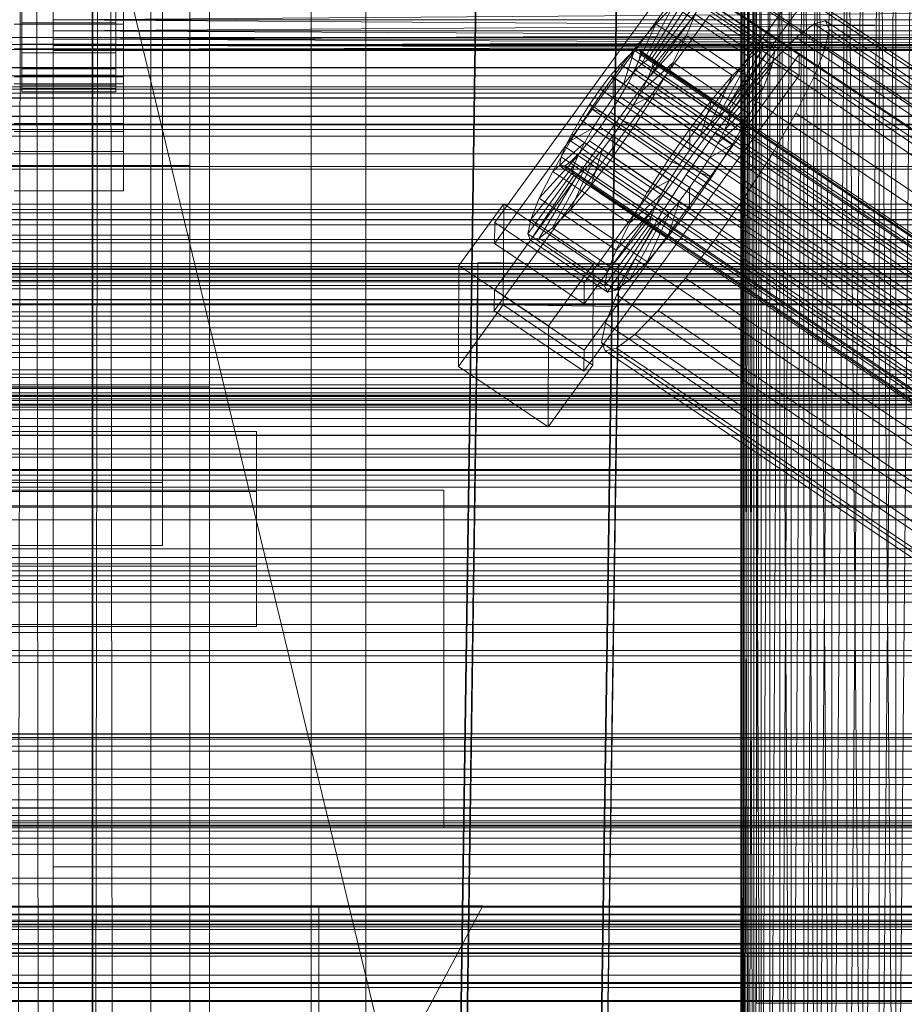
# Model space of a CAD drawing. Header units: millimetres. Extents: x -2233 to 61924, y -68080 to 6847.
# Tile 171 of 256: x -434 to -321, y -33990 to -33864. Entities that reach past the tile are written whole.
import ezdxf

# ---------------------------------------------------------------- set-up
doc = ezdxf.new("R2010")
doc.units = ezdxf.units.MM
for name, color, linetype, lineweight in [('COTAS_O', 1, 'Continuous', 0), ('frontal_briquetadora', 7, 'Continuous', 0), ('frontal_C01', 7, 'Continuous', 0), ('frontal_C02', 7, 'Continuous', 0), ('frontal_C03', 7, 'Continuous', 0), ('frontal_dosificador', 7, 'Continuous', 0), ('frontal_secador', 7, 'Continuous', 0)]:
    doc.layers.add(name, color=color, linetype=linetype, lineweight=lineweight)
doc.dimstyles.new('R19_100', dxfattribs={"dimtxt": 250, "dimasz": 150, "dimexe": 150, "dimexo": 80, "dimgap": 100, "dimtad": 1, "dimtih": 1, "dimtoh": 1, "dimdsep": 46, "dimcen": 0.09, "dimadec": 0, "dimazin": 0, "dimtfac": 1, "dimtdec": 4, "dimtofl": 0, "dimtmove": 0, "dimatfit": 3, "dimfxl": 1, "dimtolj": 1, "dimtzin": 0, "dimarcsym": 0})

# ---------------------------------------------------------------- blocks, each defined once
blk = doc.blocks.new('DIM_R28_52')
at = {"layer": 'COTAS_O'}
for p, q in [((-1725, -33700), (-1575, -33655)), ((1725, -33700), (1575, -33655)), ((-1725, -34400), (-1725, -33700)), ((-1725, -33700), (1725, -33700)), ((-1725, -33700), (-1575, -33745)), ((1725, -33700), (1575, -33745)), ((1725, -34400), (1725, -33700))]:
    blk.add_line(p, q, dxfattribs=at)
blk.add_text('3450 O', height=250, dxfattribs=at).set_placement((0, -33600))
blk = doc.blocks.new('DIM_R28_55')
at = {"layer": 'COTAS_O'}
for p, q in [((-650, -33700), (50, -33700)), ((50, -33700), (5, -33850)), ((50, -34900), (50, -33700)), ((50, -33700), (95, -33850)), ((50, -34900), (5, -34750)), ((50, -34900), (95, -34750)), ((-650, -34900), (50, -34900))]:
    blk.add_line(p, q, dxfattribs=at)
blk.add_text('1200 O', height=250, rotation=90, dxfattribs=at).set_placement((-50, -34300))
blk = doc.blocks.new('DIM_R28_56')
at = {"layer": 'COTAS_O'}
for p, q in [((-650, -34200), (-500, -34155)), ((650, -34200), (500, -34155)), ((-650, -34900), (-650, -34200)), ((-650, -34200), (650, -34200)), ((-650, -34200), (-500, -34245)), ((650, -34200), (500, -34245)), ((650, -34900), (650, -34200))]:
    blk.add_line(p, q, dxfattribs=at)
blk.add_text('1300 O', height=250, dxfattribs=at).set_placement((0, -34100))

msp = doc.modelspace()

# ---------------------------------------------------------------- linework, layer by layer
at = {"layer": 'frontal_briquetadora'}
for p, q in [((-340, -33818), (-340, -33990)), ((-430, -33820), (-430, -34060)), ((-430, -34260), (-430, -33820)), ((-430, -34680), (-430, -33820)), ((-430, -33820), (-223.45, -34680)), ((-341.894, -33820), (-342, -34060)), ((-342, -33820), (-342, -34060)), ((-342, -33820), (-341.894, -34060)), ((-341.577, -33820), (-341.894, -34060)), ((-341.894, -33820), (-341.894, -34060)), ((-341.894, -33820), (-341.577, -34060)), ((-341.053, -33820), (-341.577, -34060)), ((-341.577, -33820), (-341.577, -34060)), ((-341.577, -33820), (-341.053, -34060)), ((-340.325, -33820), (-341.053, -34060)), ((-341.053, -33820), (-341.053, -34060)), ((-341.053, -33820), (-340.325, -34060)), ((-339.402, -33820), (-340.325, -34060)), ((-340.325, -33820), (-340.325, -34060)), ((-340.325, -33820), (-339.402, -34060)), ((-338.292, -33820), (-339.402, -34060)), ((-339.402, -33820), (-339.402, -34060)), ((-337.006, -33820), (-338.292, -34060)), ((-338.292, -33820), (-338.292, -34060)), ((-335.556, -33820), (-337.006, -34060)), ((-337.006, -33820), (-337.006, -34060)), ((-337.006, -33820), (-335.556, -34060)), ((-333.957, -33820), (-335.556, -34060)), ((-335.556, -33820), (-335.556, -34060)), ((-332.223, -33820), (-333.957, -34060)), ((-333.957, -34060), (-333.957, -33820)), ((-333.957, -33820), (-332.223, -34060)), ((-330.371, -33820), (-332.223, -34060)), ((-332.223, -34060), (-332.223, -33820)), ((-332.223, -33820), (-330.371, -34060)), ((-328.419, -33820), (-330.371, -34060)), ((-330.371, -34060), (-330.371, -33820)), ((-326.386, -33820), (-328.419, -34060)), ((-328.419, -34060), (-328.419, -33820)), ((-328.419, -33820), (-326.386, -34060)), ((-324.292, -33820), (-326.386, -34060)), ((-326.386, -34060), (-326.386, -33820)), ((-322.156, -33820), (-324.292, -34060)), ((-324.292, -34060), (-324.292, -33820)), ((-324.292, -33820), (-322.156, -34060)), ((-320, -33820), (-322.156, -34060)), ((-322.156, -34060), (-322.156, -33820)), ((-430, -33853.384), (-430, -34060)), ((-430, -33854.202), (-430, -33872.05)), ((-430, -34060), (-430, -33855.985)), ((-430, -33858.384), (-430, -34060)), ((-430, -33860.559), (-430, -34060)), ((-210, -33862.488), (-430, -33864.153)), ((-430, -33864.153), (-430, -33862.488)), ((-430, -33862.488), (-430, -34060)), ((-210, -33864.153), (-430, -33864.153)), ((-210, -33864.153), (-430, -33865.538)), ((-430, -33865.538), (-430, -33864.153)), ((-210, -33865.538), (-430, -33864.153)), ((-430, -33864.153), (-430, -34060)), ((-210, -33865.538), (-430, -33865.538)), ((-210, -33865.538), (-430, -33866.629)), ((-430, -33866.629), (-430, -33865.538)), ((-210, -33866.629), (-430, -33865.538)), ((-430, -33865.538), (-430, -34060)), ((-210, -33866.629), (-430, -33866.629)), ((-210, -33866.629), (-430, -33867.416)), ((-430, -33867.416), (-430, -33866.629)), ((-210, -33867.416), (-430, -33866.629)), ((-430, -33866.629), (-430, -34060)), ((-210, -33867.416), (-430, -33867.416)), ((-210, -33867.416), (-430, -33867.891)), ((-430, -33867.891), (-430, -33867.416)), ((-210, -33867.891), (-430, -33867.416)), ((-430, -33867.416), (-430, -34060)), ((-210, -33867.891), (-430, -33867.891)), ((-210, -33867.891), (-430, -33868.05)), ((-430, -33868.05), (-430, -33867.891)), ((-210, -33868.05), (-430, -33867.891)), ((-430, -33867.891), (-430, -34060)), ((-210, -33868.05), (-430, -33868.05)), ((-430, -33868.05), (-430, -34060)), ((-430, -33872.05), (-430, -33887.376)), ((-430, -33887.376), (-430, -33899.136)), ((-430, -33899.136), (-430, -33906.528)), ((-430, -33906.528), (-430, -33909.05)), ((-338.019, -33990), (-340, -33990)), ((-332.47, -33990), (-338.019, -33990)), ((-324.45, -33990), (-332.47, -33990)), ((-315.55, -33990), (-324.45, -33990))]:
    msp.add_line(p, q, dxfattribs=at)
at = {"layer": 'frontal_C01'}
for p, q in [((-417.5, -33407.996), (-417.5, -34010.796)), ((-417.5, -34036.976), (-417.5, -33434.177)), ((-410, -33676.273), (-410, -33999.812)), ((-410, -34047.96), (-410, -33724.422)), ((-410, -33725.366), (-410, -34048.905)), ((-412.5, -33740.581), (-412.5, -34019.842)), ((-412.5, -34027.93), (-412.5, -33748.67)), ((-410, -34087.423), (-410, -33763.885)), ((-416, -33835.2), (-416, -33923.341)), ((-416, -33931.429), (-416, -33843.289)), ((-373.501, -33890.064), (-345.969, -33852.21)), ((-345.981, -33854.906), (-373.513, -33892.761)), ((-373.539, -33898.692), (-346.008, -33860.838)), ((-334.501, -33859.946), (-362.033, -33897.801)), ((-353.378, -33869.079), (-347.835, -33860.764)), ((-347.835, -33860.764), (-338.005, -33867.395)), ((-346.008, -33860.838), (-334.539, -33868.574)), ((-353.892, -33869.203), (-348.918, -33861.025)), ((-353.205, -33869.465), (-347.47, -33861.579)), ((-348.918, -33861.025), (-339.088, -33867.656)), ((-347.47, -33861.579), (-337.64, -33868.21)), ((-362.045, -33900.497), (-334.513, -33862.643)), ((-354.71, -33869.828), (-350.645, -33862.346)), ((-353.384, -33870.335), (-347.847, -33863.416)), ((-350.645, -33862.346), (-352.899, -33864.635)), ((-350.645, -33862.346), (-340.816, -33868.977)), ((-348.941, -33866.148), (-347.847, -33863.416)), ((-347.847, -33863.416), (-338.017, -33870.047)), ((-346.02, -33863.534), (-373.551, -33901.388)), ((-355.777, -33870.913), (-352.899, -33864.635)), ((-352.899, -33864.635), (-355.525, -33867.737)), ((-352.899, -33864.635), (-343.069, -33871.266)), ((-334.551, -33871.27), (-346.02, -33863.534)), ((-332.629, -33864.633), (-334.938, -33866.398)), ((-331.181, -33864.284), (-332.629, -33864.633)), ((-332.629, -33864.633), (-148.32, -33988.968)), ((-330.692, -33865.373), (-331.181, -33864.284)), ((-331.181, -33864.284), (-146.872, -33988.618)), ((-331.197, -33867.828), (-330.692, -33865.373)), ((-330.692, -33865.373), (-146.383, -33989.708)), ((-353.902, -33871.63), (-348.941, -33866.148)), ((-350.678, -33869.59), (-348.941, -33866.148)), ((-348.941, -33866.148), (-339.111, -33872.779)), ((-334.938, -33866.398), (-337.95, -33869.458)), ((-334.938, -33866.398), (-150.629, -33990.733)), ((-355.525, -33867.737), (-358.345, -33871.44)), ((-357.021, -33872.382), (-355.525, -33867.737)), ((-355.53, -33868.098), (-356.348, -33868.723)), ((-355.017, -33867.974), (-355.53, -33868.098)), ((-355.53, -33868.098), (-141.731, -34012.326)), ((-355.525, -33867.737), (-345.695, -33874.368)), ((-355.022, -33869.23), (-354.844, -33868.36)), ((-354.844, -33868.36), (-355.017, -33867.974)), ((-355.017, -33867.974), (-141.218, -34012.202)), ((-354.844, -33868.36), (-141.045, -34012.589)), ((-339.088, -33867.656), (-344.062, -33875.834)), ((-338.005, -33867.395), (-343.549, -33875.71)), ((-337.64, -33868.21), (-343.376, -33876.097)), ((-340.816, -33868.977), (-339.088, -33867.656)), ((-339.088, -33867.656), (-338.005, -33867.395)), ((-337.64, -33868.21), (-338.017, -33870.047)), ((-338.005, -33867.395), (-337.64, -33868.21)), ((-332.659, -33871.481), (-331.197, -33867.828)), ((-331.197, -33867.828), (-146.887, -33992.163)), ((-334.539, -33868.574), (-362.071, -33906.429)), ((-356.348, -33868.723), (-357.415, -33869.808)), ((-356.348, -33868.723), (-142.549, -34012.952)), ((-355.541, -33870.524), (-355.022, -33869.23)), ((-355.022, -33869.23), (-141.224, -34013.458)), ((-354.725, -33873.26), (-350.678, -33869.59)), ((-354.71, -33869.828), (-353.892, -33869.203)), ((-353.892, -33869.203), (-353.378, -33869.079)), ((-344.062, -33875.834), (-353.892, -33869.203)), ((-353.205, -33869.465), (-353.384, -33870.335)), ((-343.549, -33875.71), (-353.378, -33869.079)), ((-353.378, -33869.079), (-353.205, -33869.465)), ((-343.376, -33876.097), (-353.205, -33869.465)), ((-352.938, -33873.508), (-350.678, -33869.59)), ((-350.678, -33869.59), (-340.848, -33876.221)), ((-340.816, -33868.977), (-344.88, -33876.46)), ((-343.069, -33871.266), (-340.816, -33868.977)), ((-337.95, -33869.458), (-341.461, -33873.605)), ((-337.95, -33869.458), (-153.641, -33993.793)), ((-334.539, -33868.574), (-334.551, -33871.27)), ((-357.415, -33869.808), (-358.659, -33871.277)), ((-357.415, -33869.808), (-143.617, -34014.036)), ((-357.021, -33872.382), (-355.777, -33870.913)), ((-356.363, -33872.155), (-355.541, -33870.524)), ((-355.777, -33870.913), (-354.71, -33869.828)), ((-345.947, -33877.544), (-355.777, -33870.913)), ((-355.541, -33870.524), (-141.742, -34014.753)), ((-344.88, -33876.46), (-354.71, -33869.828)), ((-353.384, -33870.335), (-353.902, -33871.63)), ((-343.554, -33876.967), (-353.384, -33870.335)), ((-338.017, -33870.047), (-343.554, -33876.967)), ((-338.017, -33870.047), (-339.111, -33872.779)), ((-362.083, -33909.125), (-334.551, -33871.27)), ((-358.345, -33871.44), (-361.166, -33875.493)), ((-358.659, -33871.277), (-359.995, -33873.031)), ((-358.659, -33871.277), (-144.861, -34015.505)), ((-358.345, -33871.44), (-358.357, -33874.137)), ((-348.515, -33878.072), (-358.345, -33871.44)), ((-357.434, -33874.011), (-356.363, -33872.155)), ((-356.363, -33872.155), (-142.565, -34016.383)), ((-353.902, -33871.63), (-354.725, -33873.26)), ((-344.073, -33878.261), (-353.902, -33871.63)), ((-343.069, -33871.266), (-345.947, -33877.544)), ((-345.695, -33874.368), (-343.069, -33871.266)), ((-334.981, -33876.083), (-332.659, -33871.481)), ((-332.659, -33871.481), (-148.35, -33995.816)), ((-359.995, -33873.031), (-361.332, -33874.951)), ((-146.196, -34017.26), (-359.995, -33873.031)), ((-358.357, -33874.137), (-357.021, -33872.382)), ((-347.191, -33879.013), (-357.021, -33872.382)), ((-354.725, -33873.26), (-355.796, -33875.116)), ((-355.796, -33875.116), (-352.938, -33873.508)), ((-355.569, -33877.633), (-352.938, -33873.508)), ((-344.895, -33879.891), (-354.725, -33873.26)), ((-352.938, -33873.508), (-343.108, -33880.139)), ((-339.111, -33872.779), (-344.073, -33878.261)), ((-339.111, -33872.779), (-340.848, -33876.221)), ((-359.693, -33876.056), (-358.357, -33874.137)), ((-358.68, -33875.965), (-357.434, -33874.011)), ((-358.357, -33874.137), (-348.527, -33880.768)), ((-357.434, -33874.011), (-143.635, -34018.239)), ((-348.515, -33878.072), (-345.695, -33874.368)), ((-345.695, -33874.368), (-347.191, -33879.013)), ((-341.461, -33873.605), (-345.231, -33878.556)), ((-341.461, -33873.605), (-157.152, -33997.94)), ((-361.166, -33875.493), (-363.797, -33879.619)), ((-361.332, -33874.951), (-362.578, -33876.905)), ((-361.332, -33874.951), (-147.533, -34019.179)), ((-359.693, -33876.056), (-361.166, -33875.493)), ((-361.166, -33875.493), (-351.336, -33882.124)), ((-360.939, -33878.011), (-359.693, -33876.056)), ((-360.017, -33877.884), (-358.68, -33875.965)), ((-349.863, -33882.687), (-359.693, -33876.056)), ((-358.68, -33875.965), (-144.881, -34020.193)), ((-355.796, -33875.116), (-357.042, -33877.07)), ((-345.966, -33881.747), (-355.796, -33875.116)), ((-344.062, -33875.834), (-344.88, -33876.46)), ((-343.549, -33875.71), (-344.062, -33875.834)), ((-343.376, -33876.097), (-343.549, -33875.71)), ((-338.003, -33881.32), (-334.981, -33876.083)), ((-334.981, -33876.083), (-150.672, -34000.418)), ((-362.578, -33876.905), (-363.648, -33878.761)), ((-362.578, -33876.905), (-148.779, -34021.134)), ((-357.042, -33877.07), (-358.378, -33878.99)), ((-357.042, -33877.07), (-355.569, -33877.633)), ((-347.212, -33883.701), (-357.042, -33877.07)), ((-344.88, -33876.46), (-345.947, -33877.544)), ((-340.848, -33876.221), (-344.895, -33879.891)), ((-344.073, -33878.261), (-343.554, -33876.967)), ((-343.554, -33876.967), (-343.376, -33876.097)), ((-340.848, -33876.221), (-343.108, -33880.139)), ((-360.939, -33878.011), (-363.797, -33879.619)), ((-362.01, -33879.866), (-360.939, -33878.011)), ((-361.352, -33879.639), (-360.017, -33877.884)), ((-351.109, -33884.642), (-360.939, -33878.011)), ((-360.017, -33877.884), (-146.218, -34022.113)), ((-358.39, -33881.686), (-355.569, -33877.633)), ((-355.569, -33877.633), (-345.739, -33884.264)), ((-351.336, -33882.124), (-348.515, -33878.072)), ((-345.231, -33878.556), (-349.002, -33883.974)), ((-348.527, -33880.768), (-348.515, -33878.072)), ((-345.947, -33877.544), (-347.191, -33879.013)), ((-160.922, -34002.891), (-345.231, -33878.556)), ((-344.895, -33879.891), (-344.073, -33878.261)), ((-363.797, -33879.619), (-366.057, -33883.536)), ((-362.01, -33879.866), (-366.057, -33883.536)), ((-363.648, -33878.761), (-364.471, -33880.391)), ((-363.797, -33879.619), (-353.967, -33886.25)), ((-363.648, -33878.761), (-149.85, -34022.989)), ((-362.833, -33881.497), (-362.01, -33879.866)), ((-362.596, -33881.108), (-361.352, -33879.639)), ((-352.18, -33886.497), (-362.01, -33879.866)), ((-361.352, -33879.639), (-147.554, -34023.867)), ((-358.378, -33878.99), (-359.714, -33880.744)), ((-358.378, -33878.99), (-358.39, -33881.686)), ((-348.548, -33885.621), (-358.378, -33878.99)), ((-347.191, -33879.013), (-348.527, -33880.768)), ((-364.471, -33880.391), (-364.989, -33881.686)), ((-364.471, -33880.391), (-150.672, -34024.62)), ((-363.664, -33882.193), (-362.596, -33881.108)), ((-362.596, -33881.108), (-148.798, -34025.337)), ((-359.714, -33880.744), (-361.21, -33885.389)), ((-359.714, -33880.744), (-360.958, -33882.213)), ((-349.884, -33887.375), (-359.714, -33880.744)), ((-348.527, -33880.768), (-349.863, -33882.687)), ((-345.966, -33881.747), (-344.895, -33879.891)), ((-343.108, -33880.139), (-345.966, -33881.747)), ((-343.108, -33880.139), (-345.739, -33884.264)), ((-362.833, -33881.497), (-367.794, -33886.978)), ((-364.989, -33881.686), (-365.168, -33882.556)), ((-364.989, -33881.686), (-151.191, -34025.914)), ((-364.482, -33882.818), (-363.664, -33882.193)), ((-360.958, -33882.213), (-363.836, -33888.492)), ((-363.664, -33882.193), (-149.865, -34026.421)), ((-363.351, -33882.791), (-362.833, -33881.497)), ((-353.003, -33888.128), (-362.833, -33881.497)), ((-360.958, -33882.213), (-362.025, -33883.298)), ((-361.21, -33885.389), (-358.39, -33881.686)), ((-351.128, -33888.845), (-360.958, -33882.213)), ((-358.39, -33881.686), (-348.56, -33888.317)), ((-353.967, -33886.25), (-351.336, -33882.124)), ((-351.336, -33882.124), (-349.863, -33882.687)), ((-347.212, -33883.701), (-345.966, -33881.747)), ((-341.52, -33886.835), (-338.003, -33881.32)), ((-338.003, -33881.32), (-153.694, -34005.655)), ((-363.351, -33882.791), (-368.888, -33889.711)), ((-366.057, -33883.536), (-367.794, -33886.978)), ((-362.025, -33883.298), (-366.09, -33890.781)), ((-366.057, -33883.536), (-356.228, -33890.167)), ((-365.168, -33882.556), (-364.995, -33882.942)), ((-365.168, -33882.556), (-151.369, -34026.784)), ((-364.995, -33882.942), (-364.482, -33882.818)), ((-364.995, -33882.942), (-151.196, -34027.17)), ((-364.482, -33882.818), (-150.683, -34027.046)), ((-363.53, -33883.661), (-363.351, -33882.791)), ((-353.521, -33889.422), (-363.351, -33882.791)), ((-362.025, -33883.298), (-362.843, -33883.923)), ((-352.196, -33889.929), (-362.025, -33883.298)), ((-349.863, -33882.687), (-351.109, -33884.642)), ((-363.53, -33883.661), (-369.265, -33891.547)), ((-363.357, -33884.047), (-368.9, -33892.362)), ((-362.843, -33883.923), (-367.817, -33892.101)), ((-363.357, -33884.047), (-363.53, -33883.661)), ((-353.7, -33890.292), (-363.53, -33883.661)), ((-362.843, -33883.923), (-363.357, -33884.047)), ((-353.527, -33890.678), (-363.357, -33884.047)), ((-353.014, -33890.554), (-362.843, -33883.923)), ((-353.967, -33886.25), (-351.109, -33884.642)), ((-349.002, -33883.974), (-352.519, -33889.49)), ((-351.109, -33884.642), (-352.18, -33886.497)), ((-349.002, -33883.974), (-164.693, -34008.309)), ((-345.739, -33884.264), (-348.56, -33888.317)), ((-348.548, -33885.621), (-347.212, -33883.701)), ((-345.739, -33884.264), (-347.212, -33883.701)), ((-363.836, -33888.492), (-361.21, -33885.389)), ((-361.21, -33885.389), (-351.38, -33892.021)), ((-349.884, -33887.375), (-348.548, -33885.621)), ((-348.56, -33888.317), (-348.548, -33885.621)), ((-367.794, -33886.978), (-368.888, -33889.711)), ((-367.794, -33886.978), (-357.964, -33893.61)), ((-356.228, -33890.167), (-353.967, -33886.25)), ((-356.228, -33890.167), (-352.18, -33886.497)), ((-352.18, -33886.497), (-353.003, -33888.128)), ((-351.38, -33892.021), (-349.884, -33887.375)), ((-351.128, -33888.845), (-349.884, -33887.375)), ((-345.291, -33892.253), (-341.52, -33886.835)), ((-341.52, -33886.835), (-157.211, -34011.17)), ((-378.086, -33895.565), (-372.35, -33887.678)), ((-372.408, -33900.62), (-372.35, -33887.678)), ((-372.35, -33887.678), (-360.882, -33895.415)), ((-366.09, -33890.781), (-363.836, -33888.492)), ((-363.836, -33888.492), (-354.006, -33895.123)), ((-357.964, -33893.61), (-353.003, -33888.128)), ((-353.003, -33888.128), (-353.521, -33889.422)), ((-348.56, -33888.317), (-351.38, -33892.021)), ((-368.888, -33889.711), (-369.265, -33891.547)), ((-368.888, -33889.711), (-359.058, -33896.342)), ((-359.058, -33896.342), (-353.521, -33889.422)), ((-356.26, -33897.412), (-352.196, -33889.929)), ((-352.519, -33889.49), (-355.541, -33894.727)), ((-354.006, -33895.123), (-351.128, -33888.845)), ((-353.521, -33889.422), (-353.7, -33890.292)), ((-353.014, -33890.554), (-352.196, -33889.929)), ((-352.519, -33889.49), (-168.21, -34013.824)), ((-352.196, -33889.929), (-351.128, -33888.845)), ((-373.501, -33890.064), (-373.513, -33892.761)), ((-362.033, -33897.801), (-373.501, -33890.064)), ((-367.817, -33892.101), (-366.09, -33890.781)), ((-366.09, -33890.781), (-356.26, -33897.412)), ((-359.436, -33898.178), (-353.7, -33890.292)), ((-359.07, -33898.994), (-353.527, -33890.678)), ((-357.987, -33898.732), (-353.014, -33890.554)), ((-357.964, -33893.61), (-356.228, -33890.167)), ((-353.7, -33890.292), (-353.527, -33890.678)), ((-353.527, -33890.678), (-353.014, -33890.554)), ((-369.265, -33891.547), (-368.9, -33892.362)), ((-369.265, -33891.547), (-359.436, -33898.178)), ((-368.9, -33892.362), (-367.817, -33892.101)), ((-368.9, -33892.362), (-359.07, -33898.994)), ((-367.817, -33892.101), (-357.987, -33898.732)), ((-351.38, -33892.021), (-354.006, -33895.123)), ((-349.061, -33897.204), (-345.291, -33892.253)), ((-345.291, -33892.253), (-160.982, -34016.588)), ((-373.513, -33892.761), (-362.045, -33900.497)), ((-359.058, -33896.342), (-357.964, -33893.61)), ((-355.541, -33894.727), (-357.863, -33899.328)), ((-355.541, -33894.727), (-171.232, -34019.061)), ((-378.512, -34090.309), (-375.644, -33895.198)), ((-378.086, -33895.565), (-378.143, -33908.506)), ((-366.618, -33903.301), (-378.086, -33895.565)), ((-375.644, -33900.591), (-375.644, -33895.198)), ((-375.644, -33895.198), (-357.646, -33895.444)), ((-360.882, -33895.415), (-366.618, -33903.301)), ((-360.882, -33895.415), (-360.939, -33908.356)), ((-357.646, -33895.444), (-360.514, -34090.554)), ((-357.646, -33895.444), (-357.646, -33900.836)), ((-354.006, -33895.123), (-356.26, -33897.412)), ((-359.436, -33898.178), (-359.058, -33896.342)), ((-356.26, -33897.412), (-357.987, -33898.732)), ((-352.572, -33901.351), (-349.061, -33897.204)), ((-349.061, -33897.204), (-164.752, -34021.539)), ((-373.539, -33898.692), (-373.551, -33901.388)), ((-362.071, -33906.429), (-373.539, -33898.692)), ((-362.045, -33900.497), (-362.033, -33897.801)), ((-359.07, -33898.994), (-359.436, -33898.178)), ((-357.987, -33898.732), (-359.07, -33898.994)), ((-357.863, -33899.328), (-359.326, -33902.981)), ((-357.863, -33899.328), (-173.554, -34023.663)), ((-378.512, -34095.702), (-375.644, -33900.591)), ((-372.408, -33900.62), (-378.143, -33908.506)), ((-357.646, -33900.836), (-375.644, -33900.591)), ((-360.939, -33908.356), (-372.408, -33900.62)), ((-360.514, -34095.947), (-357.646, -33900.836)), ((-373.551, -33901.388), (-362.083, -33909.125)), ((-355.584, -33904.411), (-352.572, -33901.351)), ((-352.572, -33901.351), (-168.263, -34025.686)), ((-366.675, -33916.243), (-366.618, -33903.301)), ((-359.326, -33902.981), (-359.83, -33905.436)), ((-359.326, -33902.981), (-175.016, -34027.316)), ((-357.893, -33906.176), (-355.584, -33904.411)), ((-355.584, -33904.411), (-171.275, -34028.746)), ((-359.83, -33905.436), (-359.341, -33906.526)), ((-359.83, -33905.436), (-175.521, -34029.771)), ((-359.341, -33906.526), (-357.893, -33906.176)), ((-357.893, -33906.176), (-173.584, -34030.511)), ((-362.083, -33909.125), (-362.071, -33906.429)), ((-359.341, -33906.526), (-175.032, -34030.861)), ((-378.143, -33908.506), (-366.675, -33916.243)), ((-366.675, -33916.243), (-360.939, -33908.356)), ((980, -33912.304), (-980, -33912.304)), ((980, -33917.304), (-980, -33917.304)), ((-456, -33916.831), (-404, -33916.831)), ((-404, -33916.831), (-404, -33934.087)), ((-404, -33916.831), (-404, -33924.535)), ((-416, -33923.341), (-444, -33923.341)), ((-416, -33931.429), (-416, -33923.341)), ((-404, -33924.535), (-456, -33924.535)), ((-404, -33941.791), (-404, -33924.535)), ((-444, -33931.429), (-416, -33931.429)), ((-404, -33934.087), (-456, -33934.087)), ((-404, -33941.791), (-404, -33934.087)), ((-456, -33941.791), (-404, -33941.791))]:
    msp.add_line(p, q, dxfattribs=at)
at = {"layer": 'frontal_C02'}
for p, q in [((-397, -35975), (-397, -33530.372)), ((-390, -35975), (-390, -33530.372)), ((-410, -33911.107), (-410, -33553.445)), ((-410, -33686.788), (-410, -34044.45)), ((-417.5, -33692.436), (-417.5, -34231.462)), ((-412.5, -33701.408), (-412.5, -33882.773)), ((-412.5, -33891.714), (-412.5, -33710.35)), ((-417.5, -34258.348), (-417.5, -33719.322)), ((-410, -34082.632), (-410, -33724.97)), ((-421, -33827.771), (-421, -33867.862)), ((-421, -33871.438), (-421, -33831.347)), ((-421, -33837.308), (-421, -33877.399)), ((-421, -33880.976), (-421, -33840.885)), ((-378.512, -34034.638), (-375.644, -33841.233)), ((-357.646, -33841.476), (-360.514, -34034.881)), ((-357.863, -33845.244), (-173.554, -33968.499)), ((-378.512, -34040.599), (-375.644, -33847.194)), ((-360.514, -34040.842), (-357.646, -33847.437)), ((-352.572, -33848.318), (-168.263, -33971.572)), ((-359.326, -33849.053), (-175.016, -33972.308)), ((-359.83, -33851.689), (-175.521, -33974.944)), ((-355.584, -33851.227), (-171.275, -33974.481)), ((-359.341, -33852.972), (-175.032, -33976.227)), ((-357.893, -33852.814), (-173.584, -33976.069)), ((-434, -33859.188), (-434, -33864.538)), ((-422, -33864.538), (-422, -33859.188)), ((-434, -33864.538), (-434, -33860.036)), ((-434, -33860.472), (-434, -33867.249)), ((-422, -33860.036), (-422, -33864.538)), ((-422, -33867.249), (-422, -33860.472)), ((-434, -33860.992), (-434, -33868.346)), ((-434, -33861.977), (-434, -33870.426)), ((-422, -33868.346), (-422, -33860.992)), ((-422, -33870.426), (-422, -33861.977)), ((-434, -33862.345), (-434, -33871.202)), ((-434, -33862.964), (-434, -33872.51)), ((-434, -33863.155), (-434, -33872.912)), ((-434, -33863.194), (-434, -33867.249)), ((-434, -33863.366), (-434, -33873.358)), ((-422, -33871.202), (-422, -33862.345)), ((-422, -33872.51), (-422, -33862.964)), ((-422, -33872.912), (-422, -33863.155)), ((-422, -33867.249), (-422, -33863.194)), ((-422, -33873.358), (-422, -33863.366)), ((-410, -33911.107), (-410, -33863.38)), ((-410, -33863.38), (-410, -34221.042)), ((-435, -33864.7), (-421, -33864.7)), ((-434, -33864.538), (-422, -33864.538)), ((-434, -33868.346), (-434, -33864.538)), ((-422, -33864.538), (-422, -33868.346)), ((-421, -33864.7), (-421, -33878.411)), ((-421, -33864.7), (-421, -33872.337)), ((-434, -33867.249), (-434, -33870.426)), ((-434, -33867.249), (-422, -33867.249)), ((-422, -33870.426), (-422, -33867.249)), ((-421, -33867.862), (-435, -33867.862)), ((-434, -33868.346), (-422, -33868.346)), ((-434, -33871.202), (-434, -33868.346)), ((-422, -33868.346), (-422, -33871.202)), ((-421, -33871.438), (-421, -33867.862)), ((-434, -33870.426), (-434, -33872.51)), ((-434, -33870.426), (-422, -33870.426)), ((-422, -33872.51), (-422, -33870.426)), ((-435, -33871.438), (-421, -33871.438)), ((-434, -33871.202), (-422, -33871.202)), ((-434, -33872.912), (-434, -33871.202)), ((-422, -33871.202), (-422, -33872.912)), ((-421, -33872.337), (-435, -33872.337)), ((-434, -33872.51), (-434, -33873.358)), ((-434, -33872.51), (-422, -33872.51)), ((-434, -33872.912), (-422, -33872.912)), ((-434, -33873.358), (-434, -33872.912)), ((-434, -33873.358), (-422, -33873.358)), ((-422, -33873.358), (-422, -33872.51)), ((-422, -33872.912), (-422, -33873.358)), ((-421, -33886.047), (-421, -33872.337)), ((-450, -33876.51), (450, -33876.51)), ((-421, -33877.399), (-435, -33877.399)), ((-421, -33878.411), (-435, -33878.411)), ((-421, -33880.976), (-421, -33877.399)), ((-421, -33886.047), (-421, -33878.411)), ((-435, -33880.976), (-421, -33880.976)), ((-412.5, -33882.773), (-447.5, -33882.773)), ((-412.5, -33891.714), (-412.5, -33882.773)), ((-435, -33886.047), (-421, -33886.047)), ((450, -33888.432), (-450, -33888.432)), ((-447.5, -33891.714), (-412.5, -33891.714)), ((450, -33909.919), (-450, -33909.919)), ((-450, -33911.107), (-410, -33911.107)), ((-410, -34268.769), (-410, -33911.107)), ((-450, -33921.841), (450, -33921.841)), ((-480, -33924.346), (-380, -33924.346)), ((-380, -33924.346), (-380, -33955.57)), ((-380, -33924.346), (-380, -33967.57)), ((-380, -33955.57), (-480, -33955.57)), ((-380, -33967.57), (-380, -33955.57)), ((-480, -33967.57), (-380, -33967.57)), ((-430, -33967.57), (-430, -33972.57)), ((430, -33967.57), (-430, -33967.57)), ((430, -33972.57), (-430, -33972.57)), ((-430, -33972.57), (-430, -34022.57)), ((-430, -34080.57), (-375, -33977.57)), ((-375, -33977.57), (-430, -33977.57)), ((-430, -33977.57), (-430, -34080.57)), ((-396, -34080.57), (-396, -33977.57)), ((-396, -33977.57), (-390, -33977.57)), ((-390, -34080.57), (-390, -33977.57))]:
    msp.add_line(p, q, dxfattribs=at)
at = {"layer": 'frontal_C03'}
for p, q in [((1250, -33866.398), (-1250, -33866.398)), ((1250, -33867.279), (-1250, -33867.279)), ((1250, -33867.932), (-1250, -33867.932)), ((1250, -33870.24), (-1250, -33870.24)), ((-1250, -33871.297), (1250, -33871.297)), ((-1250, -33872.731), (1250, -33872.731)), ((-1250, -33873.529), (1250, -33873.529)), ((-1250, -33874.113), (1250, -33874.113)), ((1250, -33874.149), (-1250, -33874.149)), ((1250, -33875.207), (-1250, -33875.207)), ((-1250, -33876.451), (1250, -33876.451)), ((1250, -33877.514), (-1250, -33877.514)), ((-1250, -33877.581), (1250, -33877.581)), ((1250, -33878.167), (-1250, -33878.167)), ((1250, -33879.049), (-1250, -33879.049)), ((-1250, -33881.3), (1250, -33881.3)), ((-1500, -33883.261), (1500, -33883.261)), ((-1250, -33882.897), (1250, -33882.897)), ((-1250, -33887.744), (1250, -33887.744)), ((1250, -33888.855), (-1250, -33888.855)), ((-1250, -33889.699), (1250, -33889.699)), ((1250, -33889.737), (-1250, -33889.737)), ((1250, -33890.39), (-1250, -33890.39)), ((1500, -33892.245), (-1500, -33892.245)), ((1250, -33892.697), (-1250, -33892.697)), ((-1250, -33893.755), (1250, -33893.755)), ((-1268, -33895.717), (1268, -33895.717)), ((-1268, -33895.941), (1268, -33895.941)), ((-1268, -33896.106), (1268, -33896.106)), ((-1250, -33895.344), (1250, -33895.344)), ((-1268, -33896.763), (1268, -33896.763)), ((-1268, -33897.081), (1268, -33897.081)), ((1250, -33896.607), (-1250, -33896.607)), ((-1268, -33898.127), (1268, -33898.127)), ((-1268, -33898.576), (1268, -33898.576)), ((1250, -33897.525), (-1250, -33897.525)), ((1250, -33897.664), (-1250, -33897.664)), ((-1268, -33899.939), (1268, -33899.939)), ((1250, -33899.972), (-1250, -33899.972)), ((-1268, -33900.489), (1268, -33900.489)), ((1250, -33900.625), (-1250, -33900.625)), ((-1268, -33902.077), (1268, -33902.077)), ((1250, -33901.506), (-1250, -33901.506)), ((1268, -33902.69), (-1268, -33902.69)), ((-1250, -33903.582), (1250, -33903.582)), ((-1268, -33904.394), (1268, -33904.394)), ((-1268, -33905.029), (1268, -33905.029)), ((-1250, -33905.841), (1250, -33905.841)), ((-1268, -33906.733), (1268, -33906.733)), ((-1268, -33907.346), (1268, -33907.346)), ((-1268, -33908.934), (1268, -33908.934)), ((-1268, -33909.484), (1268, -33909.484)), ((-1268, -33910.847), (1268, -33910.847)), ((-1268, -33911.296), (1268, -33911.296)), ((1250, -33911.313), (-1250, -33911.313)), ((-1268, -33912.342), (1268, -33912.342)), ((-1250, -33911.898), (1250, -33911.898)), ((1250, -33912.194), (-1250, -33912.194)), ((-1268, -33912.66), (1268, -33912.66)), ((-1268, -33913.317), (1268, -33913.317)), ((-1268, -33913.482), (1268, -33913.482)), ((-1268, -33913.706), (1268, -33913.706)), ((1250, -33912.848), (-1250, -33912.848)), ((-1250, -33914.079), (1250, -33914.079)), ((1250, -33915.155), (-1250, -33915.155)), ((-1250, -33916.212), (1250, -33916.212)), ((1500, -33917.367), (-1500, -33917.367)), ((1250, -33919.065), (-1250, -33919.065)), ((-1250, -33919.724), (1250, -33919.724)), ((1250, -33920.122), (-1250, -33920.122)), ((-1250, -33921.679), (1250, -33921.679)), ((1250, -33922.429), (-1250, -33922.429)), ((1250, -33923.083), (-1250, -33923.083)), ((1250, -33923.964), (-1250, -33923.964)), ((-1500, -33926.351), (1500, -33926.351)), ((-1250, -33926.526), (1250, -33926.526)), ((-1250, -33928.123), (1250, -33928.123)), ((-1250, -33931.843), (1250, -33931.843)), ((-1250, -33932.972), (1250, -33932.972)), ((1250, -33933.77), (-1250, -33933.77)), ((1250, -33934.652), (-1250, -33934.652)), ((-1250, -33935.31), (1250, -33935.31)), ((-1250, -33935.894), (1250, -33935.894)), ((-1250, -33936.692), (1250, -33936.692)), ((1250, -33937.613), (-1250, -33937.613)), ((-1250, -33938.67), (1250, -33938.67)), ((1250, -33941.522), (-1250, -33941.522)), ((1250, -33942.579), (-1250, -33942.579)), ((1250, -33944.887), (-1250, -33944.887)), ((1250, -33945.54), (-1250, -33945.54)), ((1250, -33946.422), (-1250, -33946.422)), ((-1500, -33955.526), (1500, -33955.526)), ((1250, -33956.228), (-1250, -33956.228)), ((1250, -33957.109), (-1250, -33957.109)), ((1250, -33957.763), (-1250, -33957.763)), ((1250, -33960.07), (-1250, -33960.07)), ((-1250, -33961.128), (1250, -33961.128)), ((1250, -33963.98), (-1250, -33963.98)), ((1250, -33965.037), (-1250, -33965.037)), ((1500, -33966.934), (-1500, -33966.934)), ((1500, -33967.219), (-1500, -33967.219)), ((1250, -33967.345), (-1250, -33967.345)), ((1250, -33967.998), (-1250, -33967.998)), ((1250, -33968.879), (-1250, -33968.879)), ((-1500, -33978.628), (1500, -33978.628)), ((1250, -33978.686), (-1250, -33978.686)), ((1250, -33979.567), (-1250, -33979.567)), ((1250, -33980.221), (-1250, -33980.221)), ((1250, -33982.528), (-1250, -33982.528)), ((-1250, -33983.585), (1250, -33983.585)), ((1250, -33986.437), (-1250, -33986.437)), ((1250, -33987.495), (-1250, -33987.495)), ((1250, -33989.802), (-1250, -33989.802))]:
    msp.add_line(p, q, dxfattribs=at)
at = {"layer": 'frontal_dosificador'}
msp.add_line((-150, -33900), (-1850, -33900), dxfattribs=at)
at = {"layer": 'frontal_secador'}
for p, q in [((-433.02, -33225.78), (-435, -34283)), ((-433.02, -33225.78), (-431.48, -34297.08)), ((-423.38, -33233.82), (-425, -34277)), ((-423.38, -33233.82), (-422.12, -34288.52)), ((-424.82, -33239.58), (-425, -34277)), ((-425, -34277), (-425, -33243)), ((1250, -33870.291), (-1250, -33870.291)), ((1250, -33873), (-1250, -33873)), ((-1250, -33956), (1250, -33956)), ((-1250, -33962), (1250, -33962)), ((-1250, -33965), (1250, -33965)), ((1250, -33966), (-1250, -33966)), ((-1250, -33966.659), (1250, -33966.659)), ((1250, -33969.659), (-1250, -33969.659)), ((-1250, -33971), (1250, -33971)), ((1250, -33974), (-1250, -33974)), ((-1250, -33974.728), (1250, -33974.728)), ((-1250, -33977.588), (1250, -33977.588)), ((1250, -33977.611), (-1250, -33977.611)), ((1250, -33977.728), (-1250, -33977.728)), ((-1250, -33979.387), (1250, -33979.387)), ((1250, -33979.918), (-1250, -33979.918)), ((-1250, -33980), (1250, -33980)), ((1250, -33980.588), (-1250, -33980.588)), ((1250, -33982.387), (-1250, -33982.387)), ((1250, -33983), (-1250, -33983)), ((-1250, -33983.65), (1250, -33983.65)), ((1250, -33984), (-1250, -33984)), ((1250, -33987.382), (-1250, -33987.382)), ((-1250, -33988), (1250, -33988)), ((1250, -33989.689), (-1250, -33989.689))]:
    msp.add_line(p, q, dxfattribs=at)

# ---------------------------------------------------------------- dimensions: what is measured, and where the dimension line sits
at = {"layer": 'COTAS_O'}
for p1, p2, distance, picture, middle in [((-650, -34900), (-650, -33700), -700, 'DIM_R28_55', (50, -34300)), ((-1725, -34400), (1725, -34400), 700, 'DIM_R28_52', (0, -33700)), ((-650, -34900), (650, -34900), 700, 'DIM_R28_56', (0, -34200))]:
    dim = msp.add_aligned_dim(p1=p1, p2=p2, distance=distance, text='<> O', dimstyle='R19_100', dxfattribs=at)
    dim.commit()
    dim.dimension.update_dxf_attribs({"geometry": picture, "text_midpoint": middle})

doc.saveas('drawing.dxf')
